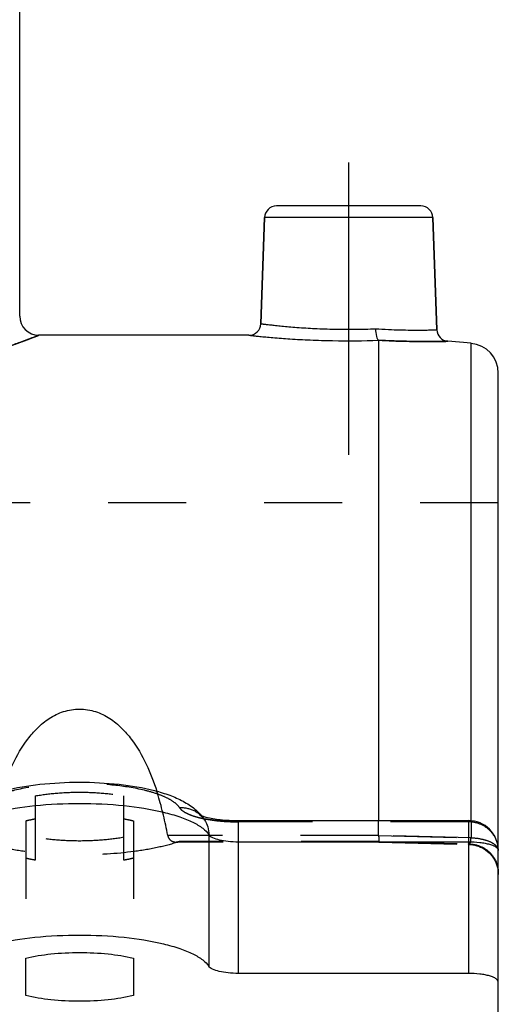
# Model space of a CAD drawing. Header units: millimetres. Extents: x 400 to 600, y 368 to 632.
# Tile 4 of 7: x 555 to 595, y 411 to 493. Entities that reach past the tile are written whole.
import ezdxf

# ---------------------------------------------------------------- set-up
doc = ezdxf.new("R2010")
doc.units = ezdxf.units.MM
doc.header["$LTSCALE"] = 65.185185
doc.linetypes.add('CENTER', pattern=[0.6, 0.375, -0.075, 0.075, -0.075])
doc.linetypes.add('HIDDEN', pattern=[0.2, 0.1, -0.1])
doc.layers.get('0').update_dxf_attribs({"linetype": 'CONTINUOUS'})
for name, color, linetype in [('DEFAULT_2', 8, 'HIDDEN'), ('FASEN', 7, 'CONTINUOUS'), ('FLAECHEN', 7, 'CONTINUOUS'), ('KONST.EL_MIT_GEO', 7, 'CONTINUOUS')]:
    doc.layers.add(name, color=color, linetype=linetype)

msp = doc.modelspace()

# ---------------------------------------------------------------- linework, layer by layer
at = {"color": 7, "linetype": 'Continuous'}
for p, q in [((585, 466.328), (585, 426.204)), ((555.5, 411.578), (555.5, 414.702)), ((564.5, 414.702), (564.5, 411.578))]:
    msp.add_line(p, q, dxfattribs=at)
for points, knots in [([(553.539, 428.653), (553.788, 429.424), (554.368, 430.941), (555.39, 432.716), (556.468, 433.965), (557.457, 434.779), (558.648, 435.372), (560, 435.599), (561.352, 435.372), (562.543, 434.779), (563.532, 433.965), (564.611, 432.715), (565.632, 430.94), (566.212, 429.423), (566.461, 428.653)], [0, 0, 0, 0, 0.121004, 0.24199, 0.303521, 0.366624, 0.432149, 0.5, 0.567852, 0.633376, 0.696479, 0.75801, 0.878996, 1, 1, 1, 1]), ([(555.5, 414.702), (556.191, 414.871), (557.689, 415.105), (560, 415.218), (562.311, 415.105), (563.809, 414.871), (564.5, 414.702)], [0, 0, 0, 0, 0.235524, 0.5, 0.764476, 1, 1, 1, 1]), ([(564.5, 411.578), (563.809, 411.409), (562.311, 411.174), (560, 411.061), (557.689, 411.174), (556.191, 411.409), (555.5, 411.578)], [0, 0, 0, 0, 0.235524, 0.5, 0.764476, 1, 1, 1, 1])]:
    msp.add_open_spline(points, degree=3, knots=knots, dxfattribs=at)
at = {"layer": 'DEFAULT_2', "color": 8, "linetype": 'HIDDEN'}
for p, q in [((556.3, 428.264), (556.3, 422.888)), ((563.7, 422.888), (563.7, 428.264)), ((555.5, 426.181), (555.5, 414.702)), ((564.5, 426.181), (564.5, 414.702)), ((585, 424.967), (585, 426.204)), ((585, 424.967), (567.37, 424.967)), ((585.031, 424.398), (568.076, 424.398)), ((585.044, 424.441), (568.336, 424.441)), ((585.031, 424.398), (592.564, 424.204))]:
    msp.add_line(p, q, dxfattribs=at)
for centre, radius, start, end in [((568.076, 425.186), 0.788, 269.92726, 273.64413), ((568.075, 425.196), 0.798, 273.64144, 276.47615), ((568.074, 425.202), 0.804, 276.47582, 278.59788), ((568.073, 425.211), 0.813, 278.60086, 281.93142), ((568.071, 425.219), 0.822, 281.9291, 283.61972), ((568.067, 425.234), 0.837, 283.63192, 288.70481)]:
    msp.add_arc(centre, radius, start, end, dxfattribs=at)
for points, knots in [([(567.37, 424.967), (567.164, 426.087), (566.879, 427.324), (566.5, 428.532), (566.461, 428.653)], [0, 0, 0, 0, 0.90014, 1, 1, 1, 1]), ([(556.3, 428.264), (556.887, 428.37), (558.119, 428.523), (560, 428.597), (561.881, 428.523), (563.113, 428.37), (563.7, 428.264)], [0, 0, 0, 0, 0.240919, 0.5, 0.759081, 1, 1, 1, 1]), ([(555.5, 426.181), (555.564, 426.197), (555.829, 426.259), (556.097, 426.313), (556.3, 426.35)], [0, 0, 0, 0, 0.241466, 1, 1, 1, 1]), ([(563.7, 426.35), (563.769, 426.338), (564.037, 426.287), (564.304, 426.229), (564.5, 426.181)], [0, 0, 0, 0, 0.258302, 1, 1, 1, 1]), ([(563.7, 424.801), (563.113, 424.695), (561.881, 424.542), (560, 424.468), (558.119, 424.542), (556.887, 424.695), (556.3, 424.801)], [0, 0, 0, 0, 0.240915, 0.5, 0.759085, 1, 1, 1, 1]), ([(567.37, 424.967), (567.387, 424.874), (567.455, 424.705), (567.687, 424.47), (567.926, 424.398), (568.075, 424.398)], [0, 0, 0, 0, 0.288352, 0.54224, 1, 1, 1, 1]), ([(585, 424.967), (585, 424.889), (585.002, 424.778), (585.006, 424.64), (585.01, 424.557), (585.014, 424.493), (585.018, 424.442), (585.023, 424.417), (585.027, 424.398), (585.031, 424.398)], [0, 0, 0, 0, 0.408447, 0.580269, 0.725731, 0.842106, 0.927317, 0.979786, 1, 1, 1, 1]), ([(568.336, 424.441), (567.772, 424.251), (566.53, 423.924), (563.754, 423.456), (560, 423.239), (556.246, 423.456), (553.47, 423.924), (552.228, 424.251), (551.664, 424.441)], [0, 0, 0, 0, 0.105828, 0.227759, 0.5, 0.772241, 0.894172, 1, 1, 1, 1]), ([(585.044, 424.441), (585.042, 424.431), (585.039, 424.419), (585.035, 424.398), (585.031, 424.398)], [0, 0, 0, 0, 0.722763, 1, 1, 1, 1]), ([(556.3, 422.888), (556.231, 422.901), (555.963, 422.951), (555.696, 423.009), (555.5, 423.057)], [0, 0, 0, 0, 0.258284, 1, 1, 1, 1]), ([(564.5, 423.057), (564.436, 423.041), (564.171, 422.979), (563.903, 422.925), (563.7, 422.888)], [0, 0, 0, 0, 0.24145, 1, 1, 1, 1])]:
    msp.add_open_spline(points, degree=3, knots=knots, dxfattribs=at)
msp.add_open_spline([(568.336, 424.441), (568.252, 424.413), (568.163, 424.398), (568.075, 424.398)], degree=3, dxfattribs=at)
at = {"layer": 'FASEN', "color": 7, "linetype": 'Continuous'}
msp.add_line((592.718, 466.075), (590.773, 466.245), dxfattribs=at)
at = {"layer": 'FLAECHEN', "color": 7, "linetype": 'Continuous'}
for p, q in [((555, 468.35), (555, 508.482)), ((575.157, 467.715), (575.466, 476.585)), ((589.861, 467.206), (589.534, 476.585)), ((574.157, 466.75), (556.6, 466.75))]:
    msp.add_line(p, q, dxfattribs=at)
at = {"layer": 'FLAECHEN', "color": 2, "linetype": 'CENTER'}
msp.add_line((582.5, 456.75), (582.5, 482.55), dxfattribs=at)
at = {"layer": 'FLAECHEN', "color": 8, "linetype": 'HIDDEN'}
msp.add_line((595, 452.75), (405, 452.75), dxfattribs=at)
at = {"layer": 'KONST.EL_MIT_GEO', "color": 7, "linetype": 'Continuous'}
for p, q in [((588.534, 477.55), (576.466, 477.55)), ((575.466, 476.585), (575.157, 467.715)), ((589.534, 476.585), (575.466, 476.585)), ((589.534, 476.585), (589.861, 467.206)), ((592.718, 426.193), (592.718, 466.075)), ((595, 408.001), (595, 463.584)), ((573.266, 426.204), (592.5, 426.204)), ((573.266, 426.204), (573.266, 413.431)), ((592.5, 426.204), (592.5, 413.431)), ((570.81, 425.026), (570.81, 414.025)), ((573.266, 424.432), (592.5, 424.432)), ((592.5, 413.431), (573.266, 413.431))]:
    msp.add_line(p, q, dxfattribs=at)
at = {"layer": 'KONST.EL_MIT_GEO', "color": 8, "linetype": 'HIDDEN'}
for p, q in [((592.718, 426.193), (592.718, 424.767)), ((592.5, 426.095), (573.266, 426.095)), ((585, 424.967), (592.718, 424.767)), ((592.718, 424.767), (585, 424.967)), ((585.044, 424.441), (592.5, 424.249))]:
    msp.add_line(p, q, dxfattribs=at)
msp.add_lwpolyline([(592.564, 424.204), (592.709, 424.196), (592.877, 424.176), (593.043, 424.145), (593.207, 424.103), (593.368, 424.049), (593.524, 423.985), (593.676, 423.911), (593.822, 423.826), (593.963, 423.732), (594.097, 423.628), (594.223, 423.516), (594.341, 423.395), (594.452, 423.267), (594.553, 423.132), (594.645, 422.99), (594.726, 422.842), (594.798, 422.688), (594.86, 422.531), (594.91, 422.369), (594.949, 422.205), (594.978, 422.038), (594.995, 421.87), (595, 421.705)], dxfattribs=at)
at = {"layer": 'KONST.EL_MIT_GEO', "color": 7, "linetype": 'Continuous'}
for centre, radius, start, end in [((576.466, 476.55), 1, 90, 178), ((588.534, 476.55), 1, 2, 90), ((556.6, 468.35), 1.6, 180, 270), ((574.157, 467.75), 1, 269.99941, 358.00011), ((590.861, 467.241), 1, 181.99994, 265.00056), ((592.5, 463.584), 2.5, 0, 85), ((592.5, 423.704), 2.5, 0.00049, 89.99962)]:
    msp.add_arc(centre, radius, start, end, dxfattribs=at)
at = {"layer": 'KONST.EL_MIT_GEO', "color": 8, "linetype": 'HIDDEN'}
for centre, radius, start, end in [((572.197, 435.224), 9.045, 256.43445, 257.91124), ((568.584, 425.038), 2.226, 43.46156, 45.72442), ((567.162, 424.101), 3.93, 39.76032, 40.47119), ((567.263, 424.183), 3.8, 32.92781, 39.77719), ((568.59, 425.043), 2.219, 36.11903, 43.463), ((572.347, 435.916), 9.754, 257.89746, 258.30328), ((572.455, 436.439), 10.287, 258.30814, 259.27557), ((568.6, 425.051), 2.206, 32.89026, 36.10858), ((573.267, 440.822), 14.618, 269.13263, 269.9997), ((592.5, 423.486), 2.609, 86.4291, 89.9973), ((592.5, 421.651), 2.598, 88.5426, 89.99938), ((592.715, 423.704), 2.285, 0.00349, 3.93211), ((594.534, 423.689), 0.466, 0.00063, 1.82487)]:
    msp.add_arc(centre, radius, start, end, dxfattribs=at)
at = {"layer": 'KONST.EL_MIT_GEO', "color": 7, "linetype": 'Continuous'}
for points, knots in [([(575.157, 467.715), (575.16, 467.713), (575.178, 467.715), (575.215, 467.706), (575.279, 467.7), (575.366, 467.688), (575.479, 467.675), (575.677, 467.651), (575.982, 467.615), (576.414, 467.567), (576.931, 467.515), (577.523, 467.46), (578.443, 467.385), (579.717, 467.305), (581.344, 467.248), (583.036, 467.239), (584.175, 467.266), (584.74, 467.289)], [0, 0, 0, 0, 0.001332, 0.005316, 0.01194, 0.02118, 0.033, 0.047357, 0.083461, 0.128971, 0.183243, 0.245522, 0.314955, 0.471417, 0.644141, 0.823643, 1, 1, 1, 1]), ([(584.74, 467.289), (585.097, 467.267), (585.785, 467.231), (586.768, 467.198), (587.646, 467.183), (588.396, 467.181), (588.932, 467.186), (589.283, 467.192), (589.484, 467.196), (589.642, 467.2), (589.745, 467.203), (589.806, 467.204), (589.836, 467.207), (589.854, 467.203), (589.861, 467.206)], [0, 0, 0, 0, 0.209709, 0.403329, 0.576041, 0.723548, 0.842222, 0.889804, 0.929143, 0.959996, 0.982174, 0.989962, 0.995533, 1, 1, 1, 1]), ([(584.74, 467.289), (584.74, 467.074), (584.765, 466.778), (584.871, 466.459), (584.952, 466.35), (584.996, 466.331)], [0, 0, 0, 0, 0.631861, 0.85706, 1, 1, 1, 1]), ([(556.6, 466.75), (556.587, 466.746), (556.539, 466.725), (556.427, 466.684), (556.242, 466.612), (555.851, 466.464), (555.188, 466.215), (554.189, 465.85), (552.93, 465.406), (551.427, 464.9), (549.697, 464.352), (546.997, 463.556), (543.188, 462.584), (538.17, 461.615), (532.704, 460.956), (528.924, 460.8), (527, 460.8)], [0, 0, 0, 0, 0.001313, 0.005243, 0.011771, 0.020862, 0.046539, 0.081785, 0.125986, 0.178452, 0.238461, 0.305288, 0.456544, 0.626652, 0.809898, 1, 1, 1, 1]), ([(574.157, 466.75), (574.177, 466.75), (574.253, 466.737), (574.426, 466.722), (574.71, 466.69), (575.102, 466.651), (575.596, 466.603), (576.434, 466.529), (577.673, 466.436), (579.338, 466.346), (581.81, 466.27), (583.717, 466.285), (585, 466.328)], [0, 0, 0, 0, 0.005381, 0.021432, 0.047896, 0.084348, 0.130226, 0.184838, 0.316971, 0.473336, 0.645468, 1, 1, 1, 1]), ([(584.996, 466.331), (584.997, 466.33), (585, 466.33), (584.999, 466.328), (584.998, 466.328)], [0, 0, 0, 0, 0.680206, 1, 1, 1, 1]), ([(584.996, 466.331), (585.769, 466.289), (586.874, 466.247), (588.264, 466.225), (589.111, 466.222), (589.794, 466.227), (590.252, 466.234), (590.523, 466.239), (590.652, 466.243), (590.73, 466.243), (590.765, 466.245), (590.773, 466.245)], [0, 0, 0, 0, 0.401539, 0.574069, 0.721827, 0.841021, 0.928527, 0.959633, 0.982008, 0.99549, 1, 1, 1, 1]), ([(549.548, 426.249), (549.769, 426.59), (550.321, 427.19), (551.341, 427.851), (552.485, 428.346), (554.26, 428.883), (556.785, 429.3), (560, 429.465), (563.215, 429.3), (565.74, 428.883), (567.515, 428.346), (568.659, 427.851), (569.679, 427.19), (570.231, 426.59), (570.452, 426.249)], [0, 0, 0, 0, 0.054176, 0.106464, 0.160719, 0.219574, 0.352788, 0.500001, 0.647212, 0.780425, 0.83928, 0.893536, 0.945825, 1, 1, 1, 1]), ([(549.19, 425.026), (549.324, 425.233), (549.743, 425.633), (550.58, 426.116), (551.687, 426.555), (553.594, 427.089), (556.396, 427.522), (560, 427.697), (563.604, 427.522), (566.406, 427.089), (568.313, 426.555), (569.42, 426.116), (570.257, 425.633), (570.676, 425.233), (570.81, 425.026)], [0, 0, 0, 0, 0.032522, 0.074745, 0.12715, 0.189067, 0.33569, 0.5, 0.66431, 0.810933, 0.87285, 0.925255, 0.967478, 1, 1, 1, 1]), ([(570.181, 426.613), (570.205, 426.604), (570.327, 426.56), (570.451, 426.524), (570.551, 426.497)], [0, 0, 0, 0, 0.200308, 1, 1, 1, 1]), ([(570.452, 426.249), (570.568, 426.069), (570.749, 425.673), (570.81, 425.241), (570.81, 425.026)], [0, 0, 0, 0, 0.497695, 1, 1, 1, 1]), ([(570.551, 426.497), (570.947, 426.393), (571.852, 426.25), (572.764, 426.204), (573.266, 426.204)], [0, 0, 0, 0, 0.449313, 1, 1, 1, 1]), ([(570.81, 425.026), (570.84, 424.979), (570.935, 424.888), (571.218, 424.725), (571.723, 424.572), (572.447, 424.458), (572.983, 424.432), (573.266, 424.432)], [0, 0, 0, 0, 0.06506, 0.149542, 0.377929, 0.671265, 1, 1, 1, 1]), ([(592.5, 424.432), (592.819, 424.432), (593.285, 424.408), (593.874, 424.318), (594.25, 424.231), (594.563, 424.122), (594.833, 423.988), (595, 423.816), (595, 423.704)], [0, 0, 0, 0, 0.352868, 0.513936, 0.657364, 0.778845, 0.875728, 1, 1, 1, 1]), ([(549.19, 414.025), (549.324, 414.232), (549.743, 414.632), (550.58, 415.115), (551.687, 415.554), (553.594, 416.088), (556.396, 416.521), (560, 416.696), (563.604, 416.521), (566.406, 416.088), (568.313, 415.554), (569.42, 415.115), (570.257, 414.632), (570.676, 414.232), (570.81, 414.025)], [0, 0, 0, 0, 0.032522, 0.074745, 0.12715, 0.189067, 0.33569, 0.5, 0.66431, 0.810933, 0.87285, 0.925255, 0.967478, 1, 1, 1, 1]), ([(573.266, 413.431), (572.983, 413.431), (572.447, 413.457), (571.723, 413.57), (571.218, 413.724), (570.935, 413.886), (570.84, 413.978), (570.81, 414.025)], [0, 0, 0, 0, 0.328735, 0.622071, 0.850458, 0.93494, 1, 1, 1, 1]), ([(595, 412.703), (595, 412.815), (594.833, 412.987), (594.563, 413.121), (594.25, 413.23), (593.874, 413.316), (593.285, 413.406), (592.819, 413.431), (592.5, 413.431)], [0, 0, 0, 0, 0.124272, 0.221155, 0.342636, 0.486064, 0.647132, 1, 1, 1, 1])]:
    msp.add_open_spline(points, degree=3, knots=knots, dxfattribs=at)
at = {"layer": 'KONST.EL_MIT_GEO', "color": 8, "linetype": 'HIDDEN'}
for points, knots in [([(527, 460.8), (528.924, 460.8), (532.704, 460.956), (538.17, 461.615), (542.463, 462.444), (545.626, 463.206), (547.757, 463.78), (549.697, 464.352), (551.427, 464.9), (552.93, 465.406), (554.032, 465.794), (554.787, 466.069), (555.256, 466.241), (555.655, 466.39), (555.985, 466.515), (556.214, 466.602), (556.362, 466.659), (556.445, 466.69), (556.51, 466.716), (556.557, 466.732), (556.583, 466.746), (556.598, 466.748), (556.6, 466.75)], [0, 0, 0, 0, 0.1901, 0.373343, 0.543449, 0.621787, 0.694717, 0.761543, 0.821551, 0.874016, 0.918216, 0.936999, 0.953462, 0.96753, 0.979138, 0.988229, 0.991816, 0.994757, 0.997048, 0.998687, 0.999671, 1, 1, 1, 1]), ([(585, 466.328), (585, 466.328), (584.999, 466.33), (584.996, 466.33), (584.995, 466.331)], [0, 0, 0, 0, 0.243184, 1, 1, 1, 1]), ([(590.773, 466.245), (590.739, 466.247), (590.661, 466.241), (590.523, 466.24), (590.252, 466.233), (589.794, 466.227), (589.111, 466.222), (588.264, 466.225), (586.874, 466.247), (585.769, 466.289), (584.996, 466.331)], [0, 0, 0, 0, 0.01799, 0.040362, 0.071466, 0.15897, 0.278163, 0.42592, 0.598451, 1, 1, 1, 1]), ([(568.353, 427.282), (568.25, 427.442), (567.926, 427.752), (567.279, 428.125), (566.424, 428.464), (564.95, 428.877), (562.785, 429.212), (560, 429.347), (557.215, 429.212), (555.05, 428.877), (553.576, 428.464), (552.721, 428.125), (552.074, 427.752), (551.75, 427.442), (551.647, 427.282)], [0, 0, 0, 0, 0.032521, 0.074744, 0.12715, 0.189067, 0.33569, 0.5, 0.66431, 0.810933, 0.87285, 0.925256, 0.967479, 1, 1, 1, 1]), ([(568.353, 427.282), (568.762, 427.305), (569.596, 427.149), (570.236, 426.583), (570.452, 426.249)], [0, 0, 0, 0, 0.506646, 1, 1, 1, 1]), ([(568.353, 427.282), (568.414, 427.188), (568.604, 427.006), (568.985, 426.787), (569.488, 426.587), (570.355, 426.345), (571.628, 426.148), (572.7, 426.095), (573.266, 426.095)], [0, 0, 0, 0, 0.065041, 0.149488, 0.254299, 0.378134, 0.671382, 1, 1, 1, 1]), ([(570.452, 426.249), (570.409, 426.315), (570.342, 426.406), (570.244, 426.512), (570.185, 426.569), (570.125, 426.618), (570.101, 426.639), (570.041, 426.676), (570.052, 426.67)], [0, 0, 0, 0, 0.407471, 0.581412, 0.72965, 0.848114, 0.933665, 1, 1, 1, 1]), ([(570.052, 426.67), (570.055, 426.668), (570.097, 426.647), (570.141, 426.629), (570.181, 426.613)], [0, 0, 0, 0, 0.072079, 1, 1, 1, 1]), ([(573.266, 426.095), (572.792, 426.095), (571.879, 426.133), (570.971, 426.249), (570.54, 426.331)], [0, 0, 0, 0, 0.519524, 1, 1, 1, 1]), ([(595, 423.704), (595, 424.015), (594.868, 424.65), (594.307, 425.445), (593.477, 425.973), (592.825, 426.095), (592.5, 426.095)], [0, 0, 0, 0, 0.244856, 0.492758, 0.744901, 1, 1, 1, 1]), ([(592.564, 424.204), (592.586, 424.203), (592.621, 424.236), (592.647, 424.291), (592.679, 424.388), (592.705, 424.548), (592.715, 424.688), (592.718, 424.767)], [0, 0, 0, 0, 0.1088, 0.195436, 0.308015, 0.609794, 1, 1, 1, 1]), ([(592.718, 424.767), (593.016, 424.756), (593.571, 424.692), (594.213, 424.5), (594.615, 424.277), (594.828, 424.1), (594.966, 423.903), (595, 423.757), (595, 423.689)], [0, 0, 0, 0, 0.331179, 0.618292, 0.73758, 0.838969, 0.924448, 1, 1, 1, 1]), ([(592.5, 424.249), (592.825, 424.249), (593.477, 424.127), (594.307, 423.598), (594.868, 422.804), (595, 422.169), (595, 421.858)], [0, 0, 0, 0, 0.255105, 0.50724, 0.755135, 1, 1, 1, 1]), ([(592.5, 424.249), (592.505, 424.242), (592.521, 424.222), (592.546, 424.204), (592.564, 424.204)], [0, 0, 0, 0, 0.316476, 1, 1, 1, 1]), ([(592.564, 424.204), (592.559, 424.204), (592.532, 424.21), (592.513, 424.232), (592.5, 424.249)], [0, 0, 0, 0, 0.200482, 1, 1, 1, 1]), ([(594.944, 423.917), (594.953, 423.899), (594.982, 423.832), (594.998, 423.758), (595, 423.704)], [0, 0, 0, 0, 0.260421, 1, 1, 1, 1])]:
    msp.add_open_spline(points, degree=3, knots=knots, dxfattribs=at)

doc.saveas('drawing.dxf')
